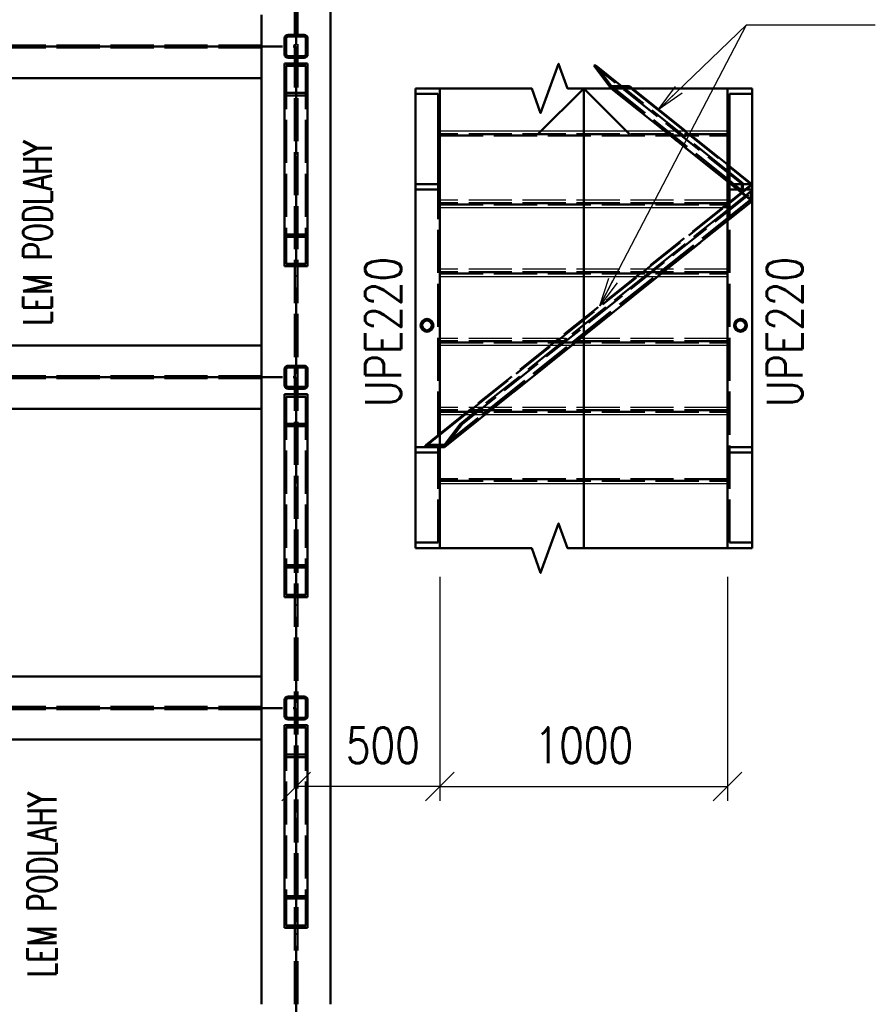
# Paper-space layout 'Layout1' of a CAD drawing. Extents: x -2 to 1033, y -36 to 596.
# Tile 16 of 60: x 394 to 454, y 98 to 166. Entities that reach past the tile are written whole.
import ezdxf

# ---------------------------------------------------------------- set-up
doc = ezdxf.new("R2010")
doc.units = 0
doc.linetypes.add('ACAD_ISO02W100', pattern=[15, 12, -3])
doc.linetypes.add('ACAD_ISO04W100', pattern=[30.5, 24, -3, 0.5, -3])
doc.layers.get('0').update_dxf_attribs({"linetype": 'CONTINUOUS'})
doc.layers.get('DEFPOINTS').update_dxf_attribs({"color": 132, "linetype": 'CONTINUOUS'})
for name, color, linetype, lineweight in [('SS_2.ET-HALA_TaO-VESTAVBA_A1÷B2-P.NOSNIK', 172, 'CONTINUOUS', 50), ('SS_2.ET-HALA_TaO-VESTAVBA_A1÷B2-SCHODISTE', 14, 'CONTINUOUS', 50), ('SS_2.ET-HALA_TaO-VESTAVBA_A1÷B2-SCHODISTE-PLECH', 90, 'CONTINUOUS', 25), ('SS_2.ET-HALA_TaO-VESTAVBA_A1÷B2-SCHODISTE-VYZTUHA', 132, 'CONTINUOUS', 50), ('SS_2.ET-HALA_TaO-VESTAVBA_A1÷B2-SCHODISTE-ZABRADLI', 40, 'CONTINUOUS', 50), ('SS_2.ET-HALA_TaO-VESTAVBA_A1÷B2-SCHODISTE-ZTUZENI', 162, 'CONTINUOUS', 50), ('SS_2.ET-HALA_TaO-VESTAVBA_A1÷B2-VAZBA', 200, 'CONTINUOUS', 50), ('SS_KOTY', 3, 'CONTINUOUS', 25), ('SS_POPIS_PROFILU', 13, 'CONTINUOUS', 25), ('SS_SRAFY', 8, 'CONTINUOUS', 18)]:
    doc.layers.add(name, color=color, linetype=linetype, lineweight=lineweight)
doc.styles.add('ROMANS', font='romans.shx', dxfattribs={"width": 0.8})
doc.styles.add('romans.shx', font='romans.shx', dxfattribs={"height": 5})
doc.dimstyles.new('A-1_(2.5)_50AS', dxfattribs={"dimtxt": 2.5, "dimasz": 2, "dimexe": 1, "dimexo": 2, "dimgap": 0, "dimtad": 0, "dimdec": 1, "dimlfac": 50, "dimrnd": 1, "dimtxsty": 'ROMANS', "dimblk1": 'OBLIQUE', "dimblk2": 'OBLIQUE', "dimsah": 1, "dimcen": 2, "dimclrd": 256, "dimclre": 256, "dimclrt": 256, "dimadec": 1, "dimazin": 2, "dimtfac": 0.714286, "dimtdec": 1, "dimtmove": 0, "dimatfit": 3, "dimldrblk": 'OPEN', "dimfxl": 1, "dimtvp": 1.142857, "dimtfill": 1, "dimtolj": 1, "dimlwd": -1, "dimlwe": -1, "dimarcsym": 0})
pattern_1 = [(45, (-20.88442, -83.62095), (-0.0449012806, 0.0449012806), [])]

# ---------------------------------------------------------------- blocks, each defined once
blk = doc.blocks.new('_Oblique')
at = {"color": 0, "linetype": 'ByBlock', "lineweight": -2}
blk.add_line((-0.5, -0.5), (0.5, 0.5), dxfattribs=at)
blk = doc.blocks.new('*D62')
at = {"layer": 'DEFPOINTS', "color": 0, "transparency": 16777216}
for p in [(423.616, 129.491, -4870.8), (443.616, 129.491, -4870.8), (443.616, 112.926)]:
    blk.add_point(p, dxfattribs=at)
at = {"layer": 'SS_KOTY', "transparency": 16777216}
for p, q in [((423.616, 127.491), (423.616, 111.926)), ((443.616, 127.491), (443.616, 111.926)), ((423.616, 112.926), (443.616, 112.926))]:
    blk.add_line(p, q, dxfattribs=at)
at = {"layer": 'SS_KOTY', "transparency": 16777216, "xscale": 2, "yscale": 2, "zscale": 2, "rotation": 180}
blk.add_blockref('_Oblique', (423.616, 112.926), dxfattribs=at)
at = {"layer": 'SS_KOTY', "transparency": 16777216, "xscale": 2, "yscale": 2, "zscale": 2}
blk.add_blockref('_Oblique', (443.616, 112.926), dxfattribs=at)
at = {"layer": 'SS_KOTY', "transparency": 16777216, "insert": (433.616, 115.784), "char_height": 2.5, "attachment_point": 5, "style": 'ROMANS', "bg_fill": 3, "box_fill_scale": 1.1, "bg_fill_color": 256, "bg_fill_true_color": 13158600, "bg_fill_transparency": 0}
blk.add_mtext('\\A1;1000', dxfattribs=at)
blk = doc.blocks.new('_OPEN')
at = {"color": 0, "linetype": 'ByBlock'}
for p, q in [((-1, 0.167), (0, 0)), ((0, 0), (-1, -0.167)), ((0, 0), (-1, 0))]:
    blk.add_line(p, q, dxfattribs=at)
blk = doc.blocks.new('*D63')
at = {"layer": 'DEFPOINTS', "color": 0, "transparency": 16777216}
for p in [(423.616, 129.491, -4870.8), (413.616, 118.379, -4863.2), (413.616, 112.926)]:
    blk.add_point(p, dxfattribs=at)
at = {"layer": 'SS_KOTY', "transparency": 16777216}
for p, q in [((423.616, 127.491), (423.616, 111.926)), ((413.616, 116.379), (413.616, 111.926)), ((423.616, 112.926), (413.616, 112.926))]:
    blk.add_line(p, q, dxfattribs=at)
at = {"layer": 'SS_KOTY', "transparency": 16777216, "xscale": 2, "yscale": 2, "zscale": 2, "rotation": 180}
blk.add_blockref('_Oblique', (413.616, 112.926), dxfattribs=at)
at = {"layer": 'SS_KOTY', "transparency": 16777216, "xscale": 2, "yscale": 2, "zscale": 2}
blk.add_blockref('_Oblique', (423.616, 112.926), dxfattribs=at)
at = {"layer": 'SS_KOTY', "transparency": 16777216, "insert": (419.648, 115.784), "char_height": 2.5, "attachment_point": 5, "style": 'ROMANS', "bg_fill": 3, "box_fill_scale": 1.1, "bg_fill_color": 256, "bg_fill_true_color": 13158600, "bg_fill_transparency": 0}
blk.add_mtext('\\A1;500', dxfattribs=at)
blk = doc.blocks.new('*U65')
at = {"color": 0, "linetype": 'ByBlock', "ltscale": 0.2}
blk.add_lwpolyline([(0, 0), (0, 21.312), (-2.121, 19.19), (0, 21.312), (2.121, 19.19)], dxfattribs=at)

psp = doc.layouts.get("Layout1")

# ---------------------------------------------------------------- hatches: boundary and pattern name
at = {"layer": 'SS_SRAFY'}
h = psp.add_hatch(dxfattribs=at)
h.set_pattern_fill('ANSI31', color=5, scale=0.02, style=0)
h.set_pattern_definition(pattern_1)
h.paths.add_polyline_path([(413.0556, 165.1791, 0.4142136), (412.8156, 164.9391), (412.8156, 163.8191, 0.4142136), (413.0556, 163.5791), (414.1756, 163.5791, 0.4142136), (414.4156, 163.8191), (414.4156, 164.9391, 0.4142136), (414.1756, 165.1791)], flags=0)
h.paths.add_polyline_path([(413.0556, 165.0591), (414.1756, 165.0591, -0.4142136), (414.2956, 164.9391), (414.2956, 163.8191, -0.4142136), (414.1756, 163.6991), (413.0556, 163.6991, -0.4142136), (412.9356, 163.8191), (412.9356, 164.9391, -0.4142136)], flags=0)
h = psp.add_hatch(dxfattribs=at)
h.set_pattern_fill('ANSI31', color=5, scale=0.02, style=0)
h.set_pattern_definition(pattern_1)
h.paths.add_polyline_path([(422.7156, 145.4252, 1), (422.7156, 144.5352, 1)], flags=0)
h.paths.add_polyline_path([(422.7156, 145.3252, 1), (422.7156, 144.6352, 1)], flags=0)
h = psp.add_hatch(dxfattribs=at)
h.set_pattern_fill('ANSI31', color=5, scale=0.02, style=0)
h.set_pattern_definition(pattern_1)
h.paths.add_polyline_path([(444.5156, 145.4252, 1), (444.5156, 144.5352, 1)], flags=0)
h.paths.add_polyline_path([(444.5156, 145.3252, 1), (444.5156, 144.6352, 1)], flags=0)
h = psp.add_hatch(dxfattribs=at)
h.set_pattern_fill('ANSI31', color=5, scale=0.02, style=0)
h.set_pattern_definition(pattern_1)
h.paths.add_polyline_path([(413.0556, 142.1791, 0.4142136), (412.8156, 141.9391), (412.8156, 140.8191, 0.4142136), (413.0556, 140.5791), (414.1756, 140.5791, 0.4142136), (414.4156, 140.8191), (414.4156, 141.9391, 0.4142136), (414.1756, 142.1791)], flags=0)
h.paths.add_polyline_path([(413.0556, 142.0591), (414.1756, 142.0591, -0.4142136), (414.2956, 141.9391), (414.2956, 140.8191, -0.4142136), (414.1756, 140.6991), (413.0556, 140.6991, -0.4142136), (412.9356, 140.8191), (412.9356, 141.9391, -0.4142136)], flags=0)

# ---------------------------------------------------------------- linework, layer by layer
at = {"layer": 'SS_2.ET-HALA_TaO-VESTAVBA_A1÷B2-P.NOSNIK', "color": 1, "linetype": 'Continuous', "ltscale": 0.25}
for p, q in [((411.2156, 166.5791), (411.2156, 162.1791)), ((411.2156, 162.1791), (390.2856, 162.1791)), ((411.2156, 143.5791), (390.2856, 143.5791)), ((411.2156, 143.5791), (411.2156, 139.1791)), ((411.2156, 139.1791), (390.2856, 139.1791)), ((411.2156, 120.5791), (390.2856, 120.5791)), ((411.2156, 120.5791), (411.2156, 116.1791)), ((411.2156, 116.1791), (390.2856, 116.1791))]:
    psp.add_line(p, q, dxfattribs=at)
at = {"layer": 'SS_2.ET-HALA_TaO-VESTAVBA_A1÷B2-P.NOSNIK', "color": 7, "linetype": 'ACAD_ISO04W100', "ltscale": 0.25}
for p, q in [((299.9156, 164.3791), (413.6156, 164.3791)), ((299.9156, 141.3791), (413.6156, 141.3791))]:
    psp.add_line(p, q, dxfattribs=at)
at = {"layer": 'SS_2.ET-HALA_TaO-VESTAVBA_A1÷B2-P.NOSNIK', "color": 3, "linetype": 'ACAD_ISO02W100', "ltscale": 0.25}
for p, q in [((411.2156, 164.4491), (302.3156, 164.4491)), ((411.2156, 164.3091), (302.3156, 164.3091)), ((411.2156, 141.4491), (302.3156, 141.4491)), ((411.2156, 141.3091), (302.3156, 141.3091)), ((411.2156, 118.4491), (302.3156, 118.4491)), ((411.2156, 118.3091), (302.3156, 118.3091))]:
    psp.add_line(p, q, dxfattribs=at)
at = {"layer": 'SS_2.ET-HALA_TaO-VESTAVBA_A1÷B2-SCHODISTE', "color": 1, "linetype": 'Continuous', "ltscale": 0.25}
for p, q in [((423.6156, 161.4581), (421.9156, 161.4581)), ((421.9156, 161.0745), (421.9156, 161.4581)), ((423.4856, 161.0745), (421.9156, 161.0745)), ((421.9156, 154.8094), (421.9156, 161.0745)), ((423.4856, 161.0745), (423.4856, 154.8094)), ((423.6156, 154.4258), (423.6156, 161.4581)), ((445.3156, 161.4581), (443.6156, 161.4581)), ((443.6156, 161.4581), (443.6156, 154.4258)), ((445.3156, 161.0745), (443.7456, 161.0745)), ((443.7456, 154.8094), (443.7456, 161.0745)), ((445.3156, 161.0745), (445.3156, 161.4581)), ((445.3156, 154.8094), (445.3156, 161.0745)), ((423.4856, 154.8094), (421.9156, 154.8094)), ((421.9156, 154.4258), (421.9156, 154.8094)), ((445.3156, 154.8094), (443.7456, 154.8094)), ((445.3156, 154.4258), (445.3156, 154.8094)), ((423.6156, 154.4258), (421.9156, 154.4258)), ((445.3156, 154.4258), (443.6156, 154.4258)), ((445.3156, 129.4907), (445.3156, 154.4258))]:
    psp.add_line(p, q, dxfattribs=at)
at = {"layer": 'SS_2.ET-HALA_TaO-VESTAVBA_A1÷B2-SCHODISTE', "color": 3, "linetype": 'ACAD_ISO02W100', "ltscale": 0.25}
for p, q in [((423.4856, 129.8743), (423.4856, 154.8094)), ((443.7456, 129.8743), (443.7456, 154.8094)), ((421.9156, 136.523), (422.5447, 136.523)), ((443.6156, 136.523), (445.3156, 136.523)), ((421.9156, 136.1394), (423.4856, 136.1394)), ((443.7456, 136.1394), (445.3156, 136.1394)), ((421.9156, 129.8743), (423.4856, 129.8743)), ((443.7456, 129.8743), (445.3156, 129.8743))]:
    psp.add_line(p, q, dxfattribs=at)
at = {"layer": 'SS_2.ET-HALA_TaO-VESTAVBA_A1÷B2-SCHODISTE', "color": 5, "ltscale": 0.25}
for points, elevation in [([(421.9156, 161.4581), (429.9948, 161.4581), (430.6198, 159.7409), (431.8698, 163.1753), (432.4948, 161.4581), (445.3156, 161.4581)], -4850.8), ([(421.9156, 129.4907), (429.9948, 129.4907), (430.6198, 127.7736), (431.8698, 131.2079), (432.4948, 129.4907), (445.3156, 129.4907)], -4870.8)]:
    psp.add_lwpolyline(points, dxfattribs=dict(at, elevation=elevation))
at = {"layer": 'SS_2.ET-HALA_TaO-VESTAVBA_A1÷B2-SCHODISTE-PLECH', "color": 1, "linetype": 'Continuous', "ltscale": 0.25}
for p, q in [((443.6156, 158.4791), (423.6156, 158.4791)), ((423.6156, 153.1791), (443.6156, 153.1791)), ((423.6156, 148.3791), (443.6156, 148.3791)), ((443.6156, 143.5791), (423.6156, 143.5791)), ((423.6156, 138.7791), (443.6156, 138.7791)), ((423.6156, 133.9791), (443.6156, 133.9791))]:
    psp.add_line(p, q, dxfattribs=at)
at = {"layer": 'SS_2.ET-HALA_TaO-VESTAVBA_A1÷B2-SCHODISTE-PLECH', "color": 3, "linetype": 'ACAD_ISO02W100', "ltscale": 0.25}
for p, q in [((443.6156, 153.6791), (423.6156, 153.6791)), ((443.6156, 148.8791), (423.6156, 148.8791)), ((443.6156, 144.0791), (423.6156, 144.0791)), ((443.6156, 139.2791), (423.6156, 139.2791))]:
    psp.add_line(p, q, dxfattribs=at)
at = {"layer": 'SS_2.ET-HALA_TaO-VESTAVBA_A1÷B2-SCHODISTE-VYZTUHA', "color": 3, "linetype": 'ACAD_ISO02W100', "ltscale": 0.25}
for p, q in [((443.6156, 158.2791), (423.6156, 158.2791)), ((423.6156, 158.1791), (443.6156, 158.1791)), ((443.6156, 153.4791), (423.6156, 153.4791)), ((423.6156, 153.3791), (443.6156, 153.3791)), ((443.6156, 148.6791), (423.6156, 148.6791)), ((423.6156, 148.5791), (443.6156, 148.5791)), ((443.6156, 143.8791), (423.6156, 143.8791)), ((423.6156, 143.7791), (443.6156, 143.7791)), ((443.6156, 139.0791), (423.6156, 139.0791)), ((423.6156, 138.9791), (443.6156, 138.9791)), ((443.6156, 134.2791), (423.6156, 134.2791)), ((423.6156, 134.1791), (443.6156, 134.1791))]:
    psp.add_line(p, q, dxfattribs=at)
at = {"layer": 'SS_2.ET-HALA_TaO-VESTAVBA_A1÷B2-SCHODISTE-ZABRADLI', "color": 3, "linetype": 'ACAD_ISO02W100', "ltscale": 0.25}
for p, q in [((422.2706, 144.9802), (422.3045, 145.1505)), ((422.3045, 145.1505), (422.4009, 145.2949)), ((422.4716, 145.2242), (422.3968, 145.1122)), ((422.4009, 145.2949), (422.5453, 145.3913)), ((422.5836, 145.299), (422.4716, 145.2242)), ((422.5453, 145.3913), (422.7156, 145.4252)), ((422.7156, 145.3252), (422.5836, 145.299)), ((422.7156, 145.4252), (422.8859, 145.3913)), ((422.8476, 145.299), (422.7156, 145.3252)), ((422.9595, 145.2242), (422.8476, 145.299)), ((422.8859, 145.3913), (423.0302, 145.2949)), ((423.0343, 145.1122), (422.9595, 145.2242)), ((423.0302, 145.2949), (423.1267, 145.1505)), ((423.1267, 145.1505), (423.1606, 144.9802)), ((444.0706, 144.9802), (444.1045, 145.1505)), ((444.1045, 145.1505), (444.2009, 145.2949)), ((444.2716, 145.2242), (444.1968, 145.1122)), ((444.2009, 145.2949), (444.3453, 145.3913)), ((444.3836, 145.299), (444.2716, 145.2242)), ((444.3453, 145.3913), (444.5156, 145.4252)), ((444.5156, 145.3252), (444.3836, 145.299)), ((444.5156, 145.4252), (444.6859, 145.3913)), ((444.6476, 145.299), (444.5156, 145.3252)), ((444.7595, 145.2242), (444.6476, 145.299)), ((444.6859, 145.3913), (444.8302, 145.2949)), ((444.8343, 145.1122), (444.7595, 145.2242)), ((444.8302, 145.2949), (444.9267, 145.1505)), ((444.9267, 145.1505), (444.9606, 144.9802)), ((422.3045, 144.8099), (422.2706, 144.9802)), ((422.4009, 144.6656), (422.3045, 144.8099)), ((422.3968, 145.1122), (422.3706, 144.9802)), ((422.3706, 144.9802), (422.3968, 144.8482)), ((422.3968, 144.8482), (422.4716, 144.7363)), ((422.5453, 144.5691), (422.4009, 144.6656)), ((422.4716, 144.7363), (422.5836, 144.6615)), ((422.7156, 144.5352), (422.5453, 144.5691)), ((422.5836, 144.6615), (422.7156, 144.6352)), ((422.7156, 144.6352), (422.8476, 144.6615)), ((422.8859, 144.5691), (422.7156, 144.5352)), ((422.8476, 144.6615), (422.9595, 144.7363)), ((423.0302, 144.6656), (422.8859, 144.5691)), ((422.9595, 144.7363), (423.0343, 144.8482)), ((423.1267, 144.8099), (423.0302, 144.6656)), ((423.0606, 144.9802), (423.0343, 145.1122)), ((423.0343, 144.8482), (423.0606, 144.9802)), ((423.1606, 144.9802), (423.1267, 144.8099)), ((444.1045, 144.8099), (444.0706, 144.9802)), ((444.2009, 144.6656), (444.1045, 144.8099)), ((444.1968, 145.1122), (444.1706, 144.9802)), ((444.1706, 144.9802), (444.1968, 144.8482)), ((444.1968, 144.8482), (444.2716, 144.7363)), ((444.3453, 144.5691), (444.2009, 144.6656)), ((444.2716, 144.7363), (444.3836, 144.6615)), ((444.5156, 144.5352), (444.3453, 144.5691)), ((444.3836, 144.6615), (444.5156, 144.6352)), ((444.5156, 144.6352), (444.6476, 144.6615)), ((444.6859, 144.5691), (444.5156, 144.5352)), ((444.6476, 144.6615), (444.7595, 144.7363)), ((444.8302, 144.6656), (444.6859, 144.5691)), ((444.7595, 144.7363), (444.8343, 144.8482)), ((444.9267, 144.8099), (444.8302, 144.6656)), ((444.8606, 144.9802), (444.8343, 145.1122)), ((444.8343, 144.8482), (444.8606, 144.9802)), ((444.9606, 144.9802), (444.9267, 144.8099))]:
    psp.add_line(p, q, dxfattribs=at)
at = {"layer": 'SS_2.ET-HALA_TaO-VESTAVBA_A1÷B2-SCHODISTE-ZABRADLI', "color": 1, "linetype": 'Continuous', "ltscale": 0.25}
for centre, radius in [((422.7156, 144.9802), 0.445), ((422.7156, 144.9802), 0.345), ((444.5156, 144.9802), 0.445), ((444.5156, 144.9802), 0.345)]:
    psp.add_circle(centre, radius, dxfattribs=at)
at = {"layer": 'SS_2.ET-HALA_TaO-VESTAVBA_A1÷B2-SCHODISTE-ZTUZENI', "color": 3, "linetype": 'ACAD_ISO02W100', "ltscale": 0.25}
for p, q in [((444.5996, 154.8226), (434.3084, 163.0563)), ((435.5421, 161.6179), (443.6156, 155.1585)), ((443.6156, 155.7216), (436.2459, 161.6179)), ((439.2474, 158.4791), (443.6156, 154.9842)), ((440.6441, 158.4791), (443.6156, 156.1016)), ((443.6156, 156.1642), (440.7223, 158.4791)), ((443.7456, 156.0602), (443.6156, 156.1642)), ((443.6156, 156.1016), (443.7456, 155.9976)), ((443.7456, 155.6176), (443.6156, 155.7216)), ((445.3089, 154.8094), (443.7456, 156.0602)), ((443.7456, 155.9976), (445.2307, 154.8094)), ((444.6712, 154.8771), (443.7456, 155.6176)), ((443.6156, 155.1585), (443.7456, 155.0545)), ((443.6156, 154.9842), (443.7456, 154.8802)), ((443.7456, 155.0545), (444.0519, 154.8094)), ((443.7456, 154.8802), (443.8341, 154.8094)), ((443.8341, 154.8094), (444.5996, 154.1969)), ((444.0519, 154.8094), (444.6712, 154.314)), ((444.5996, 154.8226), (444.6712, 154.8771)), ((444.5996, 154.1969), (444.5996, 154.8226)), ((444.5996, 154.1969), (445.3156, 154.7415)), ((444.6712, 154.314), (444.6712, 154.8771)), ((444.6712, 154.314), (445.3156, 154.8041)), ((445.2307, 154.8094), (445.3156, 154.7415)), ((445.3156, 154.8041), (445.3089, 154.8094)), ((425.157, 138.1213), (445.3156, 154.2497)), ((444.5782, 154.214), (443.7456, 153.5479)), ((443.7456, 153.4853), (444.5996, 154.1686)), ((444.5996, 154.2311), (444.5782, 154.214)), ((444.622, 154.214), (444.5996, 154.2311)), ((444.5996, 154.1686), (444.5996, 154.1969)), ((445.3156, 153.624), (444.5996, 154.1686)), ((445.244, 153.741), (444.622, 154.214)), ((445.244, 154.3041), (444.8831, 154.0154)), ((445.3156, 154.2497), (445.244, 154.3041)), ((445.244, 153.741), (445.244, 154.3041)), ((443.5346, 153.3791), (437.6601, 148.6791)), ((443.3628, 153.1791), (443.6128, 153.3791)), ((443.6156, 153.4439), (443.5346, 153.3791)), ((443.6128, 153.3791), (443.6156, 153.3813)), ((443.7456, 153.5479), (443.6156, 153.4439)), ((443.6156, 153.3813), (443.7456, 153.4853)), ((444.8831, 154.0154), (443.7456, 153.1053)), ((443.7456, 152.5422), (445.244, 153.741)), ((443.7456, 152.3679), (445.3156, 153.624)), ((437.9883, 148.8791), (443.3628, 153.1791)), ((443.6156, 153.0013), (438.2133, 148.6791)), ((443.7456, 153.1053), (443.6156, 153.0013)), ((438.9171, 148.6791), (443.6156, 152.4382)), ((439.385, 148.8791), (443.6156, 152.2639)), ((443.6156, 152.4382), (443.7456, 152.5422)), ((443.6156, 152.2639), (443.7456, 152.3679)), ((437.5351, 148.5791), (431.9107, 144.0791)), ((431.9889, 144.0791), (437.6133, 148.5791)), ((438.0883, 148.5791), (432.4638, 144.0791)), ((433.1676, 144.0791), (438.7921, 148.5791)), ((437.6601, 148.679), (437.5351, 148.579)), ((437.6133, 148.5791), (437.7383, 148.6791)), ((437.7383, 148.6791), (437.9883, 148.8791)), ((438.2133, 148.6791), (438.0883, 148.5791)), ((438.76, 148.3791), (439.01, 148.5791)), ((438.7921, 148.5791), (438.9171, 148.6791)), ((439.01, 148.5791), (439.135, 148.6791)), ((439.135, 148.6791), (439.385, 148.8791)), ((433.3855, 144.0791), (438.76, 148.3791)), ((431.5357, 143.7791), (425.9112, 139.2791)), ((425.9894, 139.2791), (431.6139, 143.7791)), ((432.0888, 143.7791), (426.4644, 139.2791)), ((427.1682, 139.2791), (432.7927, 143.7791)), ((431.6607, 143.879), (431.5357, 143.779)), ((431.6139, 143.7791), (431.7389, 143.8791)), ((431.9107, 144.0791), (431.6607, 143.8791)), ((431.7389, 143.8791), (431.9889, 144.0791)), ((432.2138, 143.8791), (432.0888, 143.7791)), ((432.4638, 144.0791), (432.2138, 143.8791)), ((432.7606, 143.5791), (433.0105, 143.7791)), ((432.7927, 143.7791), (432.9177, 143.8791)), ((432.9177, 143.8791), (433.1676, 144.0791)), ((433.0105, 143.779), (433.3855, 144.079)), ((427.3861, 139.2791), (432.7606, 143.5791)), ((425.5363, 138.9791), (425.2863, 138.7791)), ((425.3645, 138.7791), (425.6145, 138.9791)), ((425.6612, 139.0791), (425.5363, 138.9791)), ((425.6145, 138.9791), (425.7394, 139.0791)), ((425.9112, 139.2791), (425.6612, 139.0791)), ((425.7394, 139.0791), (425.9894, 139.2791)), ((426.0894, 138.9791), (425.8394, 138.7791)), ((426.2144, 139.0791), (426.0894, 138.9791)), ((426.4644, 139.2791), (426.2144, 139.0791)), ((426.5433, 138.7791), (426.7932, 138.9791)), ((426.7611, 138.7791), (427.0111, 138.9791)), ((426.7932, 138.9791), (426.9182, 139.0791)), ((426.9182, 139.0791), (427.1682, 139.2791)), ((427.0111, 138.9791), (427.1361, 139.0791)), ((427.1361, 139.0791), (427.3861, 139.2791)), ((423.6156, 137.3798), (425.3645, 138.7791)), ((425.2863, 138.7791), (423.6156, 137.4424)), ((423.9233, 136.6829), (426.5433, 138.7791)), ((423.9414, 136.523), (426.7611, 138.7791)), ((425.8394, 138.7791), (425.0173, 138.1213)), ((425.0173, 138.1213), (423.9233, 136.6829)), ((425.157, 138.1213), (423.9414, 136.523)), ((425.0173, 138.1213), (425.157, 138.1213)), ((422.9956, 136.9463), (422.6663, 136.6829)), ((423.0356, 136.9783), (422.9956, 136.9463)), ((422.9956, 136.8838), (423.0356, 136.9158)), ((423.6156, 137.4424), (423.0356, 136.9783)), ((423.0356, 136.9158), (423.4856, 137.2758)), ((423.4856, 137.2758), (423.6156, 137.3798)), ((422.5447, 136.523), (422.9956, 136.8838)), ((422.6663, 136.6829), (422.5447, 136.523)), ((422.5447, 136.523), (423.9414, 136.523)), ((422.6663, 136.6829), (423.9233, 136.6829))]:
    psp.add_line(p, q, dxfattribs=at)
at = {"layer": 'SS_2.ET-HALA_TaO-VESTAVBA_A1÷B2-SCHODISTE-ZTUZENI', "color": 1, "linetype": 'Continuous', "ltscale": 0.25}
for p, q in [((434.3084, 163.0563), (435.524, 161.4581)), ((434.4481, 163.0563), (434.3084, 163.0563)), ((434.4481, 163.0563), (435.5421, 161.6179)), ((436.2459, 161.6179), (434.4481, 163.0563)), ((436.7991, 161.6179), (435.5421, 161.6179)), ((436.7991, 161.6179), (436.9206, 161.4581)), ((440.7223, 158.4791), (436.7991, 161.6179)), ((435.524, 161.4581), (439.2474, 158.4791)), ((436.9206, 161.4581), (435.524, 161.4581)), ((436.9206, 161.4581), (440.6441, 158.4791))]:
    psp.add_line(p, q, dxfattribs=at)
at = {"layer": 'SS_2.ET-HALA_TaO-VESTAVBA_A1÷B2-SCHODISTE-ZTUZENI', "color": 7, "linetype": 'ACAD_ISO04W100', "ltscale": 0.25}
for q in [(435.524, 161.4581), (423.9414, 136.523)]:
    psp.add_line((445.3156, 153.624), q, dxfattribs=at)
at = {"layer": 'SS_2.ET-HALA_TaO-VESTAVBA_A1÷B2-VAZBA', "color": 1, "linetype": 'Continuous', "ltscale": 0.25}
for p, q in [((414.1756, 165.1791), (413.0556, 165.1791)), ((413.0556, 165.0591), (414.1756, 165.0591)), ((412.8156, 164.9391), (412.8156, 163.8191)), ((412.9356, 164.9391), (412.9356, 163.8191)), ((414.2956, 164.9391), (414.2956, 163.8191)), ((414.4156, 163.8191), (414.4156, 164.9391)), ((414.1756, 163.6991), (413.0556, 163.6991)), ((414.4156, 163.1871), (412.8156, 163.1871)), ((412.8156, 163.1871), (412.8156, 151.3038)), ((413.0556, 163.5791), (414.1756, 163.5791)), ((414.4156, 151.3038), (414.4156, 163.1871)), ((411.2156, 162.1791), (411.2156, 143.5791)), ((412.8156, 151.3038), (414.4156, 151.3038)), ((412.8156, 151.3038), (412.8156, 149.0877)), ((414.4156, 149.0877), (414.4156, 151.3038)), ((412.9356, 151.1376), (414.2956, 151.1376)), ((412.9356, 151.1376), (412.9356, 149.2539)), ((414.2956, 151.1376), (414.2956, 149.2539)), ((412.9356, 149.2539), (414.2956, 149.2539)), ((412.8156, 149.0877), (414.4156, 149.0877)), ((412.8156, 141.9391), (412.8156, 140.8191)), ((412.9356, 141.9391), (412.9356, 140.8191)), ((414.1756, 142.1791), (413.0556, 142.1791)), ((413.0556, 142.0591), (414.1756, 142.0591)), ((414.2956, 141.9391), (414.2956, 140.8191)), ((414.4156, 140.8191), (414.4156, 141.9391)), ((414.1756, 140.6991), (413.0556, 140.6991)), ((413.0556, 140.5791), (414.1756, 140.5791)), ((414.4156, 140.1871), (412.8156, 140.1871)), ((411.2156, 139.1791), (411.2156, 120.5791)), ((411.2156, 116.1791), (411.2156, 97.7791)), ((412.8156, 105.3038), (414.4156, 105.3038)), ((412.8156, 105.3038), (412.8156, 103.0877)), ((412.9356, 105.1376), (414.2956, 105.1376)), ((412.9356, 105.1376), (412.9356, 103.2539)), ((414.2956, 105.1376), (414.2956, 103.2539)), ((414.4156, 103.0877), (414.4156, 105.3038)), ((412.8156, 103.0877), (414.4156, 103.0877)), ((412.9356, 103.2539), (414.2956, 103.2539))]:
    psp.add_line(p, q, dxfattribs=at)
at = {"layer": 'SS_2.ET-HALA_TaO-VESTAVBA_A1÷B2-VAZBA', "color": 7, "linetype": 'ACAD_ISO04W100', "ltscale": 0.25}
psp.add_line((413.6156, 164.3791), (413.6156, 150.1957), dxfattribs=at)
at = {"layer": 'SS_2.ET-HALA_TaO-VESTAVBA_A1÷B2-VAZBA', "color": 3, "linetype": 'ACAD_ISO02W100', "ltscale": 0.25}
for p, q in [((414.2956, 163.0209), (412.9356, 163.0209)), ((412.9356, 163.0209), (412.9356, 151.1376)), ((414.2956, 163.0209), (414.2956, 151.1376)), ((414.4156, 160.971), (412.8156, 160.971)), ((414.2956, 161.1372), (412.9356, 161.1372)), ((414.2956, 140.0209), (412.9356, 140.0209)), ((414.4156, 137.971), (412.8156, 137.971)), ((414.2956, 138.1372), (412.9356, 138.1372))]:
    psp.add_line(p, q, dxfattribs=at)
at = {"layer": 'SS_2.ET-HALA_TaO-VESTAVBA_A1÷B2-VAZBA', "color": 1, "linetype": 'Continuous', "ltscale": 0.25}
for centre, start, end in [((413.0556, 164.9391), 90, 180), ((414.1756, 164.9391), 0, 90), ((413.0556, 163.8191), 180, 270), ((414.1756, 163.8191), 270, 0), ((413.0556, 141.9391), 90, 180), ((414.1756, 141.9391), 0, 90), ((413.0556, 140.8191), 180, 270), ((414.1756, 140.8191), 270, 0)]:
    psp.add_arc(centre, 0.24, start, end, dxfattribs=at)
at = {"layer": 'SS_2.ET-HALA_TaO-VESTAVBA_A1÷B2-VAZBA', "color": 1, "linetype": 'Continuous', "ltscale": 0.25, "extrusion": (0, 0, -1)}
for centre, start, end in [((-413.0556, 164.9391), 0, 90), ((-414.1756, 164.9391), 90, 180), ((-413.0556, 141.9391), 0, 90), ((-414.1756, 141.9391), 90, 180)]:
    psp.add_arc(centre, 0.12, start, end, dxfattribs=at)
at = {"layer": 'SS_2.ET-HALA_TaO-VESTAVBA_A1÷B2-VAZBA', "color": 1, "linetype": 'Continuous', "ltscale": 0.25, "extrusion": (1.51582e-13, 6.27875e-14, -1)}
for centre in [(-413.0556, 163.8191), (-413.0556, 140.8191)]:
    psp.add_arc(centre, 0.12, 270, 0, dxfattribs=at)
at = {"layer": 'SS_2.ET-HALA_TaO-VESTAVBA_A1÷B2-VAZBA', "color": 1, "linetype": 'Continuous', "ltscale": 0.25, "extrusion": (-6.27875e-14, 1.51582e-13, -1)}
for centre in [(-414.1756, 163.8191), (-414.1756, 140.8191)]:
    psp.add_arc(centre, 0.12, 180, 270, dxfattribs=at)
at = {"layer": 'SS_POPIS_PROFILU', "color": 0, "linetype": 'ByBlock'}
for p, q in [((438.7824, 159.9686), (439.9928, 161.5952)), ((438.7824, 159.9686), (440.2238, 161.355)), ((440.4549, 161.1147), (438.7824, 159.9686)), ((434.7229, 146.3291), (435.3532, 148.2562)), ((434.7229, 146.3291), (435.6487, 148.1019)), ((435.9441, 147.9476), (434.7229, 146.3291))]:
    psp.add_line(p, q, dxfattribs=at)
at = {"layer": 'SS_POPIS_PROFILU', "color": 13}
for points in [[(434.7229, 146.3291), (444.9358, 165.887), (453.8882, 165.887)], [(438.7824, 159.9686), (444.9358, 165.887), (453.8882, 165.887)]]:
    psp.add_lwpolyline(points, dxfattribs=at)

# ---------------------------------------------------------------- texts
at = {"layer": 'SS_POPIS_PROFILU', "color": 13, "style": 'romans.shx'}
for s, height, width, p in [('LEM PODLAHY', 2, 0.7, (396.638, 144.9524)), ('UPE220', 2.5, 0.8, (420.9156, 139.2878)), ('UPE220', 2.5, 0.8, (448.8366, 139.2878)), ('LEM PODLAHY', 2, 0.7, (396.9442, 99.653))]:
    psp.add_text(s, height=height, rotation=90, dxfattribs=dict(at, width=width)).set_placement(p)

# ---------------------------------------------------------------- next in the draw order: dimensions: what is measured, and where the dimension line sits
at = {"layer": 'SS_KOTY'}
dim = psp.add_linear_dim(base=(443.6156, 112.9265), p1=(423.6156, 129.4907, -4870.8), p2=(443.6156, 129.4907, -4870.8), dimstyle='A-1_(2.5)_50AS', dxfattribs=at)
dim.commit()
dim.dimension.update_dxf_attribs({"geometry": '*D62', "text_midpoint": (433.6156, 115.7836)})

# ---------------------------------------------------------------- next in the draw order: linework, layer by layer
at = {"layer": 'SS_2.ET-HALA_TaO-VESTAVBA_A1÷B2-SCHODISTE', "color": 1, "linetype": 'Continuous', "ltscale": 0.25}
for p, q in [((443.6156, 154.4258), (443.6156, 129.4907)), ((443.6156, 129.4907), (444.1956, 129.4907)), ((444.8356, 129.4907), (445.3156, 129.4907))]:
    psp.add_line(p, q, dxfattribs=at)
at = {"layer": 'SS_2.ET-HALA_TaO-VESTAVBA_A1÷B2-SCHODISTE', "color": 7, "linetype": 'ACAD_ISO04W100', "ltscale": 0.25}
psp.add_line((443.6156, 129.4907), (443.6156, 154.4258), dxfattribs=at)
at = {"layer": 'SS_2.ET-HALA_TaO-VESTAVBA_A1÷B2-SCHODISTE', "color": 3, "linetype": 'ACAD_ISO02W100', "ltscale": 0.25}
psp.add_line((444.1956, 129.4907), (444.8356, 129.4907), dxfattribs=at)

# ---------------------------------------------------------------- next in the draw order: block references
at = {"layer": 'SS_2.ET-HALA_TaO-VESTAVBA_A1÷B2-SCHODISTE', "color": 7, "ltscale": 0.25, "xscale": 1.5, "yscale": 1.5, "zscale": 1.5}
psp.add_blockref('*U65', (433.6156, 129.4907, -4870.8), dxfattribs=at)

# ---------------------------------------------------------------- next in the draw order: dimensions: what is measured, and where the dimension line sits
at = {"layer": 'SS_KOTY'}
dim = psp.add_linear_dim(base=(413.6156, 112.9265), p1=(423.6156, 129.4907, -4870.8), p2=(413.6156, 118.3791, -4863.2), dimstyle='A-1_(2.5)_50AS', dxfattribs=at)
dim.commit()
dim.dimension.update_dxf_attribs({"geometry": '*D63', "text_midpoint": (419.6476, 112.9265), "dimtype": 160})

# ---------------------------------------------------------------- next in the draw order: hatches: boundary and pattern name
at = {"layer": 'SS_SRAFY'}
h = psp.add_hatch(dxfattribs=at)
h.set_pattern_fill('ANSI31', color=5, scale=0.02, style=0)
h.set_pattern_definition(pattern_1)
h.paths.add_polyline_path([(414.1756, 119.1791), (413.0556, 119.1791, 0.4142136), (412.8156, 118.9391), (412.8156, 117.8191, 0.4142136), (413.0556, 117.5791), (414.1756, 117.5791, 0.4142136), (414.4156, 117.8191), (414.4156, 118.9391, 0.4142136)], flags=0)
h.paths.add_polyline_path([(414.2956, 118.9391), (414.2956, 117.8191, -0.4142136), (414.1756, 117.6991), (413.0556, 117.6991, -0.4142136), (412.9356, 117.8191), (412.9356, 118.9391, -0.4142136), (413.0556, 119.0591), (414.1756, 119.0591, -0.4142136)], flags=0)

# ---------------------------------------------------------------- next in the draw order: linework, layer by layer
at = {"layer": 'SS_2.ET-HALA_TaO-VESTAVBA_A1÷B2-P.NOSNIK', "color": 7, "linetype": 'ACAD_ISO04W100', "ltscale": 0.25}
psp.add_line((299.9156, 118.3791), (413.6156, 118.3791), dxfattribs=at)
at = {"layer": 'SS_2.ET-HALA_TaO-VESTAVBA_A1÷B2-SCHODISTE', "color": 1, "linetype": 'Continuous', "ltscale": 0.25}
for p, q in [((421.9156, 129.4907), (421.9156, 154.4258)), ((423.6156, 129.4907), (423.6156, 154.4258)), ((421.9156, 129.4907), (422.3956, 129.4907)), ((423.0356, 129.4907), (423.6156, 129.4907))]:
    psp.add_line(p, q, dxfattribs=at)
at = {"layer": 'SS_2.ET-HALA_TaO-VESTAVBA_A1÷B2-SCHODISTE', "color": 7, "linetype": 'ACAD_ISO04W100', "ltscale": 0.25}
psp.add_line((423.6156, 129.4907), (423.6156, 154.4258), dxfattribs=at)
at = {"layer": 'SS_2.ET-HALA_TaO-VESTAVBA_A1÷B2-SCHODISTE', "color": 3, "linetype": 'ACAD_ISO02W100', "ltscale": 0.25}
psp.add_line((422.3956, 129.4907), (423.0356, 129.4907), dxfattribs=at)
at = {"layer": 'SS_2.ET-HALA_TaO-VESTAVBA_A1÷B2-VAZBA', "color": 7, "linetype": 'ACAD_ISO04W100', "ltscale": 0.25}
for p, q in [((413.6156, 322.9791), (413.6156, 95.3791)), ((413.6156, 141.3791), (413.6156, 127.1957)), ((413.6156, 118.3791), (413.6156, 104.1957))]:
    psp.add_line(p, q, dxfattribs=at)
at = {"layer": 'SS_2.ET-HALA_TaO-VESTAVBA_A1÷B2-VAZBA', "color": 3, "linetype": 'ACAD_ISO02W100', "ltscale": 0.25}
for p, q in [((413.5156, 97.7791), (413.5156, 320.579)), ((413.7156, 97.7791), (413.7156, 320.579)), ((412.9356, 140.0209), (412.9356, 128.1376)), ((414.2956, 140.0209), (414.2956, 128.1376)), ((414.2956, 117.0209), (412.9356, 117.0209)), ((412.9356, 117.0209), (412.9356, 105.1376)), ((414.2956, 117.0209), (414.2956, 105.1376)), ((414.2956, 115.1372), (412.9356, 115.1372)), ((414.4156, 114.971), (412.8156, 114.971))]:
    psp.add_line(p, q, dxfattribs=at)
at = {"layer": 'SS_2.ET-HALA_TaO-VESTAVBA_A1÷B2-VAZBA', "color": 1, "linetype": 'Continuous', "ltscale": 0.25}
for p, q in [((416.0156, 97.7791), (416.0156, 320.579)), ((412.8156, 140.1871), (412.8156, 128.3038)), ((414.4156, 128.3038), (414.4156, 140.1871)), ((412.8156, 128.3038), (414.4156, 128.3038)), ((412.8156, 128.3038), (412.8156, 126.0877)), ((412.9356, 128.1376), (414.2956, 128.1376)), ((412.9356, 128.1376), (412.9356, 126.2539)), ((414.2956, 128.1376), (414.2956, 126.2539)), ((414.4156, 126.0877), (414.4156, 128.3038)), ((412.8156, 126.0877), (414.4156, 126.0877)), ((412.9356, 126.2539), (414.2956, 126.2539)), ((414.1756, 119.1791), (413.0556, 119.1791)), ((412.8156, 118.9391), (412.8156, 117.8191)), ((412.9356, 118.9391), (412.9356, 117.8191)), ((413.0556, 119.0591), (414.1756, 119.0591)), ((414.2956, 118.9391), (414.2956, 117.8191)), ((414.4156, 117.8191), (414.4156, 118.9391)), ((414.4156, 117.1871), (412.8156, 117.1871)), ((412.8156, 117.1871), (412.8156, 105.3038)), ((414.1756, 117.6991), (413.0556, 117.6991)), ((413.0556, 117.5791), (414.1756, 117.5791)), ((414.4156, 105.3038), (414.4156, 117.1871))]:
    psp.add_line(p, q, dxfattribs=at)
for centre, start, end in [((413.0556, 118.9391), 90, 180), ((414.1756, 118.9391), 0, 90), ((413.0556, 117.8191), 180, 270), ((414.1756, 117.8191), 270, 0)]:
    psp.add_arc(centre, 0.24, start, end, dxfattribs=at)
at = {"layer": 'SS_2.ET-HALA_TaO-VESTAVBA_A1÷B2-VAZBA', "color": 1, "linetype": 'Continuous', "ltscale": 0.25, "extrusion": (0, 0, -1)}
for centre, start, end in [((-413.0556, 118.9391), 0, 90), ((-414.1756, 118.9391), 90, 180)]:
    psp.add_arc(centre, 0.12, start, end, dxfattribs=at)
at = {"layer": 'SS_2.ET-HALA_TaO-VESTAVBA_A1÷B2-VAZBA', "color": 1, "linetype": 'Continuous', "ltscale": 0.25, "extrusion": (-3.03165e-13, -1.25575e-13, -1)}
psp.add_arc((-413.0556, 117.8191), 0.12, 270, 0, dxfattribs=at)
at = {"layer": 'SS_2.ET-HALA_TaO-VESTAVBA_A1÷B2-VAZBA', "color": 1, "linetype": 'Continuous', "ltscale": 0.25, "extrusion": (1.25575e-13, -3.03165e-13, -1)}
psp.add_arc((-414.1756, 117.8191), 0.12, 180, 270, dxfattribs=at)

doc.saveas('drawing.dxf')
